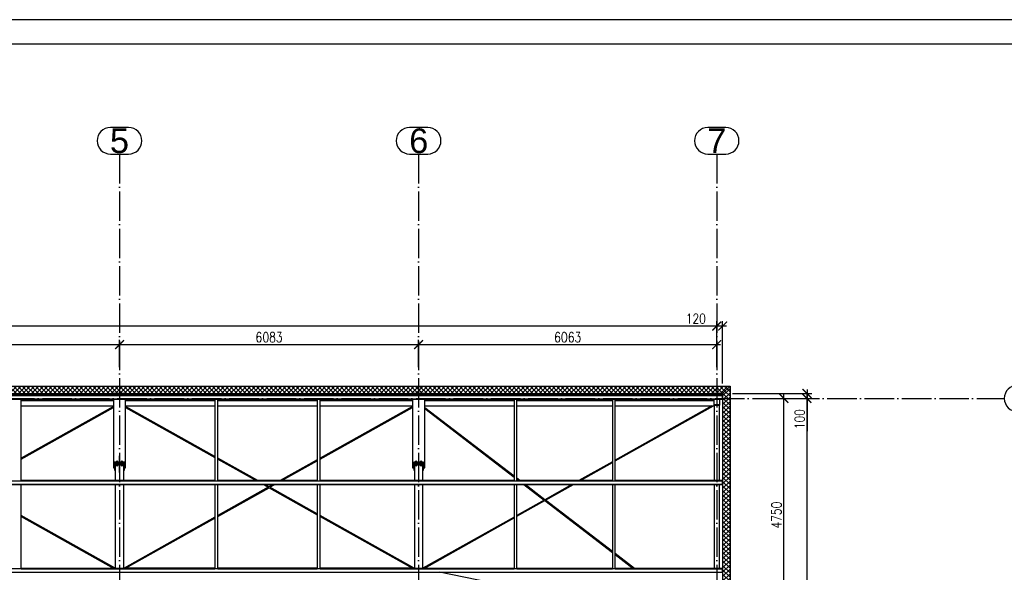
# Paper-space layout '_' of a CAD drawing. Header units: millimetres. Extents: x -84 to 607, y -65 to 286.
# Tile 6 of 7: x 272 to 472, y 174 to 286. Entities that reach past the tile are written whole.
import ezdxf

# ---------------------------------------------------------------- set-up
doc = ezdxf.new("R2010")
doc.units = ezdxf.units.MM
doc.linetypes.add('ACAD_ISO04W100', pattern=[30, 24, -3, 0, -3])
doc.layers.get('0').update_dxf_attribs({"linetype": 'CONTINUOUS'})
doc.layers.get('DEFPOINTS').update_dxf_attribs({"linetype": 'CONTINUOUS'})
doc.layers.add('0-AS', color=7, linetype='CONTINUOUS')
doc.layers.add('FRAME', color=5, linetype='CONTINUOUS')
doc.styles.add('Arial', font='arial.ttf')
doc.styles.add('DIM', font='romans.shx', dxfattribs={"width": 0.8})
doc.dimstyles.new('DIM_100', dxfattribs={"dimtxt": 2, "dimasz": 1.8, "dimexe": 1, "dimexo": 2, "dimgap": 0.5, "dimtad": 1, "dimdec": 0, "dimlfac": 100, "dimzin": 12, "dimdsep": 46, "dimtxsty": 'DIM', "dimblk1": 'ARCHTICK', "dimblk2": 'ARCHTICK', "dimsah": 1, "dimcen": 1, "dimdle": 0.8, "dimclrd": 4, "dimclre": 4, "dimclrt": 3, "dimadec": 1, "dimazin": 0, "dimtfac": 1, "dimtdec": 0, "dimtmove": 0, "dimatfit": 3, "dimldrblk": 'ARCHTICK', "dimfxl": 0, "dimtolj": 1, "dimtzin": 0, "dimarcsym": 0})
pattern_1 = [(45, (737.9006, 5.8946), (-0.4490128, 0.4490128), []), (135, (737.9006, 5.8946), (-0.4490128, -0.4490128), [])]

# ---------------------------------------------------------------- blocks, each defined once
blk = doc.blocks.new('*U82')
at = {"layer": 'FRAME'}
for p, q in [((-519.36, 290.51), (-1169.36, 290.51)), ((-524.36, 285.51), (-1144.36, 285.51))]:
    blk.add_line(p, q, dxfattribs=at)
blk = doc.blocks.new('_ArchTick')
at = {"color": 0, "linetype": 'ByBlock', "const_width": 0.15}
blk.add_lwpolyline([(-0.5, -0.5), (0.5, 0.5)], dxfattribs=at)
blk = doc.blocks.new('*D115')
at = {"color": 4, "lineweight": -2}
for p, q in [((230.52, 220.35), (292.95, 220.35)), ((231.32, 213.9), (231.32, 221.35)), ((292.15, 215.74), (292.15, 221.35))]:
    blk.add_line(p, q, dxfattribs=at)
at = {"layer": 'DEFPOINTS', "color": 0}
for p in [(292.15, 220.35), (292.15, 213.74), (231.32, 211.9)]:
    blk.add_point(p, dxfattribs=at)
at = {"color": 4, "lineweight": -2, "xscale": 1.8, "yscale": 1.8, "zscale": 1.8, "rotation": 180}
blk.add_blockref('_ArchTick', (231.32, 220.35), dxfattribs=at)
at = {"color": 4, "lineweight": -2, "xscale": 1.8, "yscale": 1.8, "zscale": 1.8}
blk.add_blockref('_ArchTick', (292.15, 220.35), dxfattribs=at)
at = {"color": 3, "insert": (261.74, 221.85), "char_height": 2, "attachment_point": 5, "style": 'DIM'}
blk.add_mtext('\\A1;6083', dxfattribs=at)
blk = doc.blocks.new('*D116')
at = {"color": 4, "lineweight": -2}
for p, q in [((291.35, 220.35), (353.78, 220.35)), ((292.15, 215.74), (292.15, 221.35)), ((352.98, 215.74), (352.98, 221.35))]:
    blk.add_line(p, q, dxfattribs=at)
at = {"layer": 'DEFPOINTS', "color": 0}
for p in [(352.98, 220.35), (292.15, 213.74), (352.98, 213.74)]:
    blk.add_point(p, dxfattribs=at)
at = {"color": 4, "lineweight": -2, "xscale": 1.8, "yscale": 1.8, "zscale": 1.8, "rotation": 180}
blk.add_blockref('_ArchTick', (292.15, 220.35), dxfattribs=at)
at = {"color": 4, "lineweight": -2, "xscale": 1.8, "yscale": 1.8, "zscale": 1.8}
blk.add_blockref('_ArchTick', (352.98, 220.35), dxfattribs=at)
at = {"color": 3, "insert": (322.57, 221.85), "char_height": 2, "attachment_point": 5, "style": 'DIM'}
blk.add_mtext('\\A1;6083', dxfattribs=at)
blk = doc.blocks.new('*D117')
at = {"color": 4, "lineweight": -2}
for p, q in [((352.18, 220.35), (414.41, 220.35)), ((352.98, 215.74), (352.98, 221.35)), ((413.61, 215.74), (413.61, 221.35))]:
    blk.add_line(p, q, dxfattribs=at)
at = {"layer": 'DEFPOINTS', "color": 0}
for p in [(413.61, 220.35), (352.98, 213.74), (413.61, 213.74)]:
    blk.add_point(p, dxfattribs=at)
at = {"color": 4, "lineweight": -2, "xscale": 1.8, "yscale": 1.8, "zscale": 1.8, "rotation": 180}
blk.add_blockref('_ArchTick', (352.98, 220.35), dxfattribs=at)
at = {"color": 4, "lineweight": -2, "xscale": 1.8, "yscale": 1.8, "zscale": 1.8}
blk.add_blockref('_ArchTick', (413.61, 220.35), dxfattribs=at)
at = {"color": 3, "insert": (383.3, 221.85), "char_height": 2, "attachment_point": 5, "style": 'DIM'}
blk.add_mtext('\\A1;6063', dxfattribs=at)
blk = doc.blocks.new('*D118')
at = {"color": 4, "lineweight": -2}
for p, q in [((413.61, 215.74), (413.61, 225.13)), ((414.81, 212.4), (414.81, 225.13)), ((413.61, 224.13), (406.93, 224.13)), ((415.61, 224.13), (413.61, 224.13))]:
    blk.add_line(p, q, dxfattribs=at)
at = {"layer": 'DEFPOINTS', "color": 0}
for p in [(413.61, 224.13), (413.61, 213.74), (414.81, 210.4, -7223.59)]:
    blk.add_point(p, dxfattribs=at)
at = {"color": 4, "lineweight": -2, "xscale": 1.8, "yscale": 1.8, "zscale": 1.8, "rotation": 180}
blk.add_blockref('_ArchTick', (413.61, 224.13), dxfattribs=at)
at = {"color": 4, "lineweight": -2, "xscale": 1.8, "yscale": 1.8, "zscale": 1.8}
blk.add_blockref('_ArchTick', (414.81, 224.13), dxfattribs=at)
at = {"color": 3, "insert": (409.37, 225.63), "char_height": 2, "attachment_point": 5, "style": 'DIM'}
blk.add_mtext('\\A1;120', dxfattribs=at)
blk = doc.blocks.new('*D119')
at = {"color": 4, "lineweight": -2}
for p, q in [((49.03, 215.79), (49.03, 225.13)), ((413.61, 215.74), (413.61, 225.13)), ((414.41, 224.13), (48.23, 224.13))]:
    blk.add_line(p, q, dxfattribs=at)
at = {"layer": 'DEFPOINTS', "color": 0}
for p in [(49.03, 224.13), (49.03, 213.79), (413.61, 213.74)]:
    blk.add_point(p, dxfattribs=at)
at = {"color": 4, "lineweight": -2, "xscale": 1.8, "yscale": 1.8, "zscale": 1.8, "rotation": 180}
blk.add_blockref('_ArchTick', (49.03, 224.13), dxfattribs=at)
at = {"color": 4, "lineweight": -2, "xscale": 1.8, "yscale": 1.8, "zscale": 1.8}
blk.add_blockref('_ArchTick', (413.61, 224.13), dxfattribs=at)
at = {"color": 3, "insert": (231.32, 225.63), "char_height": 2, "attachment_point": 5, "style": 'DIM'}
blk.add_mtext('\\A1;36458', dxfattribs=at)
blk = doc.blocks.new('*D123')
at = {"color": 4, "lineweight": -2}
for p, q in [((423.01, 209.4), (428.26, 209.4)), ((427.26, 161.1), (427.26, 210.2)), ((423.01, 161.9), (428.26, 161.9))]:
    blk.add_line(p, q, dxfattribs=at)
at = {"layer": 'DEFPOINTS', "color": 0}
for p in [(421.01, 209.4), (427.26, 209.4), (421.01, 161.9)]:
    blk.add_point(p, dxfattribs=at)
at = {"color": 4, "lineweight": -2, "xscale": 1.8, "yscale": 1.8, "zscale": 1.8}
for p, rotation in [((427.26, 209.4), 90), ((427.26, 161.9), 270)]:
    blk.add_blockref('_ArchTick', p, dxfattribs=dict(at, rotation=rotation))
at = {"color": 3, "insert": (425.76, 185.65), "char_height": 2, "attachment_point": 5, "rotation": 90, "style": 'DIM'}
blk.add_mtext('\\A1;4750', dxfattribs=at)
blk = doc.blocks.new('*D125')
at = {"color": 4, "lineweight": -2}
for p, q in [((423.01, 209.4), (432.97, 209.4)), ((431.97, 63.6), (431.97, 210.2)), ((421.05, 64.4), (432.97, 64.4))]:
    blk.add_line(p, q, dxfattribs=at)
at = {"layer": 'DEFPOINTS', "color": 0}
for p in [(421.01, 209.4), (431.97, 209.4), (419.05, 64.4)]:
    blk.add_point(p, dxfattribs=at)
at = {"color": 4, "lineweight": -2, "xscale": 1.8, "yscale": 1.8, "zscale": 1.8}
for p, rotation in [((431.97, 209.4), 90), ((431.97, 64.4), 270)]:
    blk.add_blockref('_ArchTick', p, dxfattribs=dict(at, rotation=rotation))
at = {"color": 3, "insert": (430.47, 136.9), "char_height": 2, "attachment_point": 5, "rotation": 90, "style": 'DIM'}
blk.add_mtext('\\A1;14500', dxfattribs=at)
blk = doc.blocks.new('*D126')
at = {"color": 4, "lineweight": -2}
for p, q in [((416.81, 210.4), (432.97, 210.4)), ((431.97, 211.2), (431.97, 209.4)), ((423.01, 209.4), (432.97, 209.4)), ((431.97, 209.4), (431.97, 202.71))]:
    blk.add_line(p, q, dxfattribs=at)
at = {"layer": 'DEFPOINTS', "color": 0}
for p in [(414.81, 210.4, -7223.59), (421.01, 209.4), (431.97, 209.4)]:
    blk.add_point(p, dxfattribs=at)
at = {"color": 4, "lineweight": -2, "xscale": 1.8, "yscale": 1.8, "zscale": 1.8}
for p, rotation in [((431.97, 210.4), 90), ((431.97, 209.4), 270)]:
    blk.add_blockref('_ArchTick', p, dxfattribs=dict(at, rotation=rotation))
at = {"color": 3, "insert": (430.47, 205.16), "char_height": 2, "attachment_point": 5, "rotation": 90, "style": 'DIM'}
blk.add_mtext('\\A1;100', dxfattribs=at)

psp = doc.layouts.new('_')

# ---------------------------------------------------------------- hatches: boundary and pattern name
h = psp.add_hatch()
h.set_pattern_fill('ANSI37', color=4, scale=0.2)
h.set_pattern_definition(pattern_1)
h.paths.add_polyline_path([(416.313, 211.9), (46.333, 211.9), (47.833, 210.4), (414.813, 210.4)])
h = psp.add_hatch()
h.set_pattern_fill('ANSI37', color=4, scale=0.2)
h.set_pattern_definition(pattern_1)
h.paths.add_polyline_path([(416.313, 211.899), (414.813, 210.4), (414.813, 63.4), (416.313, 61.9)])

# ---------------------------------------------------------------- linework, layer by layer
at = {"color": 4}
for p, q in [((46.333, 211.9), (416.313, 211.9, -5)), ((47.833, 210.4), (414.813, 210.4, -5)), ((414.813, 210.4, -5), (416.313, 211.9, -5)), ((414.813, 210.4, -5), (414.813, 63.4, -5)), ((416.313, 211.9, -5), (416.313, 61.9, -5))]:
    psp.add_line(p, q, dxfattribs=at)
at = {"layer": '0-AS', "color": 2, "linetype": 'Continuous', "ltscale": 0.25}
for p, q in [((294.01, 264.537), (290.295, 264.537)), ((354.834, 264.537), (351.132, 264.537)), ((415.431, 264.537), (411.795, 264.537)), ((290.295, 259.137), (294.01, 259.137)), ((351.132, 259.137), (354.834, 259.137)), ((411.795, 259.137), (415.431, 259.137))]:
    psp.add_line(p, q, dxfattribs=at)
at = {"layer": '0-AS', "color": 1, "linetype": 'ACAD_ISO04W100', "ltscale": 0.25}
for p, q in [((292.153, 259.137), (292.153, 11.226)), ((352.983, 259.137), (352.983, 11.226)), ((413.613, 259.137), (413.613, 11.226)), ((2.884, 209.4), (472.097, 209.4))]:
    psp.add_line(p, q, dxfattribs=at)
at = {"layer": '0-AS', "color": 30, "linetype": 'Continuous', "ltscale": 0.25}
for p, q in [((293.403, 210.4), (290.903, 210.4)), ((290.903, 210.4), (290.903, 210.28)), ((290.903, 210.28), (293.403, 210.28)), ((290.903, 210.28), (290.903, 210.065)), ((293.403, 210.28), (293.403, 210.4)), ((293.403, 210.065), (293.403, 210.28)), ((354.233, 210.4), (351.733, 210.4)), ((351.733, 210.4), (351.733, 210.28)), ((351.733, 210.28), (354.233, 210.28)), ((351.733, 210.28), (351.733, 210.065)), ((354.233, 210.28), (354.233, 210.4)), ((354.233, 210.065), (354.233, 210.28)), ((414.213, 210.338), (413.013, 210.338)), ((413.013, 210.338), (413.013, 210.065)), ((414.213, 210.065), (414.213, 210.338)), ((290.903, 209.262), (290.903, 196.186)), ((293.403, 196.186), (293.403, 209.262)), ((351.733, 209.262), (351.733, 196.186)), ((354.233, 196.186), (354.233, 209.262)), ((413.013, 209.262), (413.013, 208.116)), ((414.213, 208.116), (414.213, 209.262)), ((414.213, 208.116), (413.013, 208.116)), ((413.013, 208.116), (413.013, 208.09)), ((413.013, 208.09), (414.213, 208.09)), ((414.213, 208.09), (414.213, 208.116)), ((293.153, 196.393), (291.153, 196.393)), ((291.153, 196.393), (291.153, 196.2)), ((292.203, 197.713), (292.103, 197.713)), ((292.103, 197.713), (292.103, 196.876)), ((292.103, 196.876), (292.203, 196.876)), ((292.103, 196.876), (292.103, 196.393)), ((292.203, 196.393), (292.103, 196.393)), ((292.203, 196.876), (292.203, 197.713)), ((292.203, 196.393), (292.203, 196.876)), ((293.153, 196.2), (293.153, 196.393)), ((353.983, 196.393), (351.983, 196.393)), ((351.983, 196.393), (351.983, 196.2)), ((353.033, 197.713), (352.933, 197.713)), ((352.933, 197.713), (352.933, 196.876)), ((352.933, 196.876), (353.033, 196.876)), ((352.933, 196.876), (352.933, 196.393)), ((353.033, 196.393), (352.933, 196.393)), ((353.033, 196.876), (353.033, 197.713)), ((353.033, 196.393), (353.033, 196.876)), ((353.983, 196.2), (353.983, 196.393)), ((291.153, 196.186), (290.903, 196.186)), ((290.903, 196.186), (290.903, 196.155)), ((290.903, 196.155), (291.153, 196.155)), ((290.903, 196.155), (290.903, 195.313)), ((291.153, 195.313), (290.903, 195.313)), ((290.903, 195.313), (290.903, 195.256)), ((290.903, 195.256), (291.153, 195.256)), ((293.153, 196.2), (291.153, 196.2)), ((291.153, 196.2), (291.153, 196.007)), ((293.153, 196.2), (291.153, 196.2)), ((293.153, 196.007), (291.153, 196.007)), ((291.153, 196.007), (291.153, 194.816)), ((291.153, 194.816), (291.303, 194.816)), ((292.203, 196.007), (292.103, 196.007)), ((292.103, 196.007), (292.103, 195.524)), ((292.203, 195.524), (292.103, 195.524)), ((292.103, 195.524), (292.103, 194.429)), ((292.103, 194.429), (292.203, 194.429)), ((292.103, 194.429), (292.103, 194.351)), ((292.103, 194.351), (292.203, 194.351)), ((292.203, 195.524), (292.203, 196.007)), ((292.203, 194.429), (292.203, 195.524)), ((292.203, 194.351), (292.203, 194.429)), ((293.003, 194.816), (293.153, 194.816)), ((293.153, 196.007), (293.153, 196.2)), ((293.403, 196.186), (293.153, 196.186)), ((293.153, 196.155), (293.403, 196.155)), ((293.153, 194.816), (293.153, 196.007)), ((293.403, 195.313), (293.153, 195.313)), ((293.153, 195.256), (293.403, 195.256)), ((293.403, 196.155), (293.403, 196.186)), ((293.403, 195.313), (293.403, 196.155)), ((293.403, 195.256), (293.403, 195.313)), ((351.983, 196.186), (351.733, 196.186)), ((351.733, 196.186), (351.733, 196.155)), ((351.733, 196.155), (351.983, 196.155)), ((351.733, 196.155), (351.733, 195.313)), ((351.983, 195.313), (351.733, 195.313)), ((351.733, 195.313), (351.733, 195.256)), ((351.733, 195.256), (351.983, 195.256)), ((353.983, 196.2), (351.983, 196.2)), ((351.983, 196.2), (351.983, 196.007)), ((353.983, 196.2), (351.983, 196.2)), ((353.983, 196.007), (351.983, 196.007)), ((351.983, 196.007), (351.983, 194.816)), ((351.983, 194.816), (352.133, 194.816)), ((353.033, 196.007), (352.933, 196.007)), ((352.933, 196.007), (352.933, 195.524)), ((353.033, 195.524), (352.933, 195.524)), ((352.933, 195.524), (352.933, 194.429)), ((352.933, 194.429), (353.033, 194.429)), ((352.933, 194.429), (352.933, 194.351)), ((352.933, 194.351), (353.033, 194.351)), ((353.033, 195.524), (353.033, 196.007)), ((353.033, 194.429), (353.033, 195.524)), ((353.033, 194.351), (353.033, 194.429)), ((353.833, 194.816), (353.983, 194.816)), ((353.983, 196.007), (353.983, 196.2)), ((354.233, 196.186), (353.983, 196.186)), ((353.983, 196.155), (354.233, 196.155)), ((353.983, 194.816), (353.983, 196.007)), ((354.233, 195.313), (353.983, 195.313)), ((353.983, 195.256), (354.233, 195.256)), ((354.233, 196.155), (354.233, 196.186)), ((354.233, 195.313), (354.233, 196.155)), ((354.233, 195.256), (354.233, 195.313))]:
    psp.add_line(p, q, dxfattribs=at)
at = {"layer": '0-AS', "color": 145, "linetype": 'Continuous', "ltscale": 0.25}
for p, q in [((414.213, 210.4), (413.013, 210.4)), ((413.013, 210.4), (413.013, 210.338)), ((414.813, 210.4), (414.213, 210.4)), ((414.213, 210.34), (414.213, 210.4)), ((414.213, 210.34), (414.753, 210.34)), ((414.213, 210.338), (414.213, 210.34)), ((414.753, 210.34), (414.753, 209.971)), ((414.813, 209.971), (414.813, 210.4)), ((414.813, 209.971), (47.833, 209.971)), ((47.833, 209.314), (414.813, 209.314)), ((47.833, 209.262), (414.813, 209.262)), ((414.753, 210.065), (47.893, 210.065)), ((47.893, 210.046), (414.753, 210.046)), ((47.893, 209.999), (414.753, 209.999)), ((272.153, 192.584), (272.153, 209.262)), ((290.903, 208.9), (272.153, 208.9)), ((278.088, 209.262), (278.088, 208.9)), ((278.118, 208.9), (278.118, 209.262)), ((279.058, 209.262), (279.058, 208.9)), ((279.088, 208.9), (279.088, 209.262)), ((311.553, 208.9), (293.403, 208.9)), ((311.553, 209.262), (311.553, 192.584)), ((312.153, 192.584), (312.153, 209.262)), ((332.383, 208.9), (312.153, 208.9)), ((332.383, 209.262), (332.383, 192.584)), ((332.983, 192.584), (332.983, 209.262)), ((351.733, 208.9), (332.983, 208.9)), ((372.383, 208.9), (354.233, 208.9)), ((366.148, 209.262), (366.148, 208.9)), ((366.178, 208.9), (366.178, 209.262)), ((367.118, 209.262), (367.118, 208.9)), ((367.148, 208.9), (367.148, 209.262)), ((372.383, 209.262), (372.383, 192.584)), ((372.983, 192.584), (372.983, 209.262)), ((392.383, 208.9), (372.983, 208.9)), ((392.383, 209.262), (392.383, 192.584)), ((392.983, 192.584), (392.983, 209.262)), ((413.013, 208.9), (392.983, 208.9)), ((399.648, 209.262), (399.648, 208.9)), ((399.678, 208.9), (399.678, 209.262)), ((400.618, 209.262), (400.618, 208.9)), ((400.648, 208.9), (400.648, 209.262)), ((414.813, 209.314), (414.813, 209.971)), ((414.813, 209.262), (414.813, 209.314)), ((272.153, 207.9), (290.903, 207.9)), ((290.903, 207.758), (272.153, 197.242)), ((272.153, 197.063), (290.903, 207.579)), ((293.403, 207.9), (311.553, 207.9)), ((311.553, 197.579), (293.403, 207.758)), ((293.403, 207.579), (311.553, 197.4)), ((312.153, 207.9), (332.383, 207.9)), ((332.983, 207.9), (351.733, 207.9)), ((351.733, 207.758), (332.983, 197.242)), ((332.983, 197.063), (351.733, 207.579)), ((354.233, 207.9), (372.383, 207.9)), ((372.383, 193.599), (354.233, 207.51)), ((354.233, 207.313), (372.383, 193.402)), ((372.983, 207.9), (392.383, 207.9)), ((392.983, 207.9), (413.063, 207.9)), ((392.983, 196.672), (412.938, 207.9)), ((412.62, 207.9), (392.983, 196.851)), ((413.013, 208.09), (413.013, 208)), ((413.013, 208), (413.063, 208)), ((413.063, 208), (414.163, 208)), ((413.063, 208), (413.063, 192.679)), ((414.163, 208), (414.213, 208)), ((414.163, 192.679), (414.163, 208)), ((414.213, 208), (414.213, 208.09)), ((320.29, 192.679), (312.153, 197.242)), ((312.153, 197.063), (319.971, 192.679)), ((332.383, 196.906), (324.846, 192.679)), ((325.164, 192.679), (332.383, 196.727)), ((392.383, 196.513), (385.568, 192.679)), ((385.886, 192.679), (392.383, 196.334)), ((291.501, 195.8), (291.303, 195.8)), ((291.303, 195.8), (291.303, 192.679)), ((292.103, 195.8), (291.805, 195.8)), ((292.501, 195.8), (292.203, 195.8)), ((293.003, 195.8), (292.805, 195.8)), ((293.003, 192.679), (293.003, 195.8)), ((352.331, 195.8), (352.133, 195.8)), ((352.133, 195.8), (352.133, 192.679)), ((352.933, 195.8), (352.635, 195.8)), ((353.331, 195.8), (353.033, 195.8)), ((353.833, 195.8), (353.635, 195.8)), ((353.833, 192.679), (353.833, 195.8)), ((414.813, 192.584), (47.833, 192.584)), ((311.553, 192.679), (272.153, 192.679)), ((272.153, 192.659), (311.553, 192.659)), ((272.153, 192.613), (311.553, 192.613)), ((332.383, 192.679), (312.153, 192.679)), ((312.153, 192.659), (332.383, 192.659)), ((312.153, 192.613), (332.383, 192.613)), ((372.383, 192.679), (332.983, 192.679)), ((332.983, 192.659), (372.383, 192.659)), ((332.983, 192.613), (372.383, 192.613)), ((373.584, 192.679), (372.983, 193.139)), ((372.983, 192.942), (373.327, 192.679)), ((392.383, 192.679), (372.983, 192.679)), ((372.983, 192.659), (392.383, 192.659)), ((372.983, 192.613), (392.383, 192.613)), ((414.813, 192.679), (392.983, 192.679)), ((392.983, 192.659), (414.813, 192.659)), ((392.983, 192.613), (414.813, 192.613)), ((414.813, 192.659), (414.813, 192.679)), ((414.813, 192.613), (414.813, 192.659)), ((414.813, 192.584), (414.813, 192.613)), ((414.813, 191.927), (414.813, 192.584)), ((47.833, 191.927), (414.813, 191.927)), ((47.833, 191.876), (414.813, 191.876)), ((272.153, 174.715), (272.153, 191.876)), ((291.303, 191.876), (291.303, 174.809)), ((293.003, 174.809), (293.003, 191.876)), ((311.553, 191.876), (311.553, 174.715)), ((312.153, 174.715), (312.153, 191.876)), ((322.409, 191.312), (312.153, 185.56)), ((312.153, 185.381), (322.568, 191.222)), ((321.403, 191.876), (322.409, 191.312)), ((322.568, 191.401), (321.722, 191.876)), ((323.414, 191.876), (322.568, 191.401)), ((322.568, 191.222), (332.383, 185.718)), ((322.727, 191.312), (323.733, 191.876)), ((332.383, 185.896), (322.727, 191.312)), ((332.383, 191.876), (332.383, 174.715)), ((332.983, 174.715), (332.983, 191.876)), ((352.133, 191.876), (352.133, 174.809)), ((353.833, 174.809), (353.833, 191.876)), ((372.383, 191.876), (372.383, 174.715)), ((372.983, 174.715), (372.983, 191.876)), ((374.374, 191.876), (378.509, 188.706)), ((378.657, 188.79), (374.632, 191.876)), ((384.141, 191.876), (378.657, 188.79)), ((378.792, 188.687), (384.459, 191.876)), ((392.383, 191.876), (392.383, 174.715)), ((392.983, 174.715), (392.983, 191.876)), ((413.063, 191.876), (413.063, 174.809)), ((414.163, 174.809), (414.163, 191.876)), ((414.813, 191.876), (414.813, 191.927)), ((378.509, 188.706), (372.983, 185.597)), ((372.983, 185.418), (378.644, 188.603)), ((378.644, 188.603), (392.383, 178.073)), ((392.383, 178.27), (378.792, 188.687)), ((291.303, 174.82), (272.153, 185.56)), ((272.153, 185.381), (291.004, 174.809)), ((311.553, 185.223), (293.085, 174.866)), ((293.404, 174.866), (311.553, 185.045)), ((352.05, 174.866), (332.983, 185.56)), ((332.983, 185.381), (351.732, 174.866)), ((372.383, 185.259), (353.833, 174.822)), ((354.128, 174.809), (372.383, 185.081)), ((396.899, 174.809), (392.983, 177.81)), ((392.983, 177.613), (396.642, 174.809)), ((414.813, 174.715), (47.833, 174.715)), ((311.553, 174.809), (272.153, 174.809)), ((272.153, 174.79), (311.553, 174.79)), ((272.153, 174.743), (311.553, 174.743)), ((311.553, 174.866), (293.003, 174.866)), ((332.383, 174.866), (312.153, 174.866)), ((332.383, 174.809), (312.153, 174.809)), ((312.153, 174.79), (332.383, 174.79)), ((312.153, 174.743), (332.383, 174.743)), ((352.133, 174.866), (332.983, 174.866)), ((372.383, 174.809), (332.983, 174.809)), ((332.983, 174.79), (372.383, 174.79)), ((332.983, 174.743), (372.383, 174.743)), ((392.383, 174.809), (372.983, 174.809)), ((372.983, 174.79), (392.383, 174.79)), ((372.983, 174.743), (392.383, 174.743)), ((414.813, 174.809), (392.983, 174.809)), ((392.983, 174.79), (414.813, 174.79)), ((392.983, 174.743), (414.813, 174.743)), ((414.813, 174.79), (414.813, 174.809)), ((414.813, 174.743), (414.813, 174.79)), ((414.813, 174.715), (414.813, 174.743)), ((414.813, 174.058), (414.813, 174.715)), ((47.833, 174.058), (414.813, 174.058)), ((372.383, 170.924), (357.257, 174.006)), ((414.813, 174.006), (414.813, 174.058))]:
    psp.add_line(p, q, dxfattribs=at)
at = {"layer": '0-AS', "color": 9, "linetype": 'Continuous', "ltscale": 0.25}
for p, q in [((291.653, 196.528), (291.501, 196.506)), ((291.501, 196.506), (291.501, 196.393)), ((291.553, 196.589), (291.553, 196.513)), ((291.805, 196.506), (291.653, 196.528)), ((291.653, 196.393), (291.653, 196.528)), ((291.753, 196.513), (291.753, 196.589)), ((291.805, 196.393), (291.805, 196.506)), ((292.653, 196.528), (292.501, 196.506)), ((292.501, 196.506), (292.501, 196.393)), ((292.553, 196.589), (292.553, 196.513)), ((292.805, 196.506), (292.653, 196.528)), ((292.653, 196.393), (292.653, 196.528)), ((292.753, 196.513), (292.753, 196.589)), ((292.805, 196.393), (292.805, 196.506)), ((352.483, 196.528), (352.331, 196.506)), ((352.331, 196.506), (352.331, 196.393)), ((352.383, 196.589), (352.383, 196.513)), ((352.635, 196.506), (352.483, 196.528)), ((352.483, 196.393), (352.483, 196.528)), ((352.583, 196.513), (352.583, 196.589)), ((352.635, 196.393), (352.635, 196.506)), ((353.483, 196.528), (353.331, 196.506)), ((353.331, 196.506), (353.331, 196.393)), ((353.383, 196.589), (353.383, 196.513)), ((353.635, 196.506), (353.483, 196.528)), ((353.483, 196.393), (353.483, 196.528)), ((353.583, 196.513), (353.583, 196.589)), ((353.635, 196.393), (353.635, 196.506)), ((291.468, 195.903), (291.468, 195.865)), ((291.653, 195.91), (291.501, 195.887)), ((291.501, 195.887), (291.501, 195.762)), ((291.501, 195.762), (291.653, 195.785)), ((291.501, 195.762), (291.501, 195.717)), ((291.501, 195.717), (291.653, 195.694)), ((291.805, 195.887), (291.653, 195.91)), ((291.653, 195.785), (291.653, 195.91)), ((291.653, 195.785), (291.805, 195.762)), ((291.653, 195.694), (291.805, 195.717)), ((291.805, 195.762), (291.805, 195.887)), ((291.805, 195.717), (291.805, 195.762)), ((291.838, 195.865), (291.838, 195.903)), ((292.468, 195.903), (292.468, 195.865)), ((292.653, 195.91), (292.501, 195.887)), ((292.501, 195.887), (292.501, 195.762)), ((292.501, 195.762), (292.653, 195.785)), ((292.501, 195.762), (292.501, 195.717)), ((292.501, 195.717), (292.653, 195.694)), ((292.805, 195.887), (292.653, 195.91)), ((292.653, 195.785), (292.653, 195.91)), ((292.653, 195.785), (292.805, 195.762)), ((292.653, 195.694), (292.805, 195.717)), ((292.805, 195.762), (292.805, 195.887)), ((292.805, 195.717), (292.805, 195.762)), ((292.838, 195.865), (292.838, 195.903)), ((352.298, 195.903), (352.298, 195.865)), ((352.483, 195.91), (352.331, 195.887)), ((352.331, 195.887), (352.331, 195.762)), ((352.331, 195.762), (352.483, 195.785)), ((352.331, 195.762), (352.331, 195.717)), ((352.331, 195.717), (352.483, 195.694)), ((352.635, 195.887), (352.483, 195.91)), ((352.483, 195.785), (352.483, 195.91)), ((352.483, 195.785), (352.635, 195.762)), ((352.483, 195.694), (352.635, 195.717)), ((352.635, 195.762), (352.635, 195.887)), ((352.635, 195.717), (352.635, 195.762)), ((352.668, 195.865), (352.668, 195.903)), ((353.298, 195.903), (353.298, 195.865)), ((353.483, 195.91), (353.331, 195.887)), ((353.331, 195.887), (353.331, 195.762)), ((353.331, 195.762), (353.483, 195.785)), ((353.331, 195.762), (353.331, 195.717)), ((353.331, 195.717), (353.483, 195.694)), ((353.635, 195.887), (353.483, 195.91)), ((353.483, 195.785), (353.483, 195.91)), ((353.483, 195.785), (353.635, 195.762)), ((353.483, 195.694), (353.635, 195.717)), ((353.635, 195.762), (353.635, 195.887)), ((353.635, 195.717), (353.635, 195.762)), ((353.668, 195.865), (353.668, 195.903))]:
    psp.add_line(p, q, dxfattribs=at)
at = {"layer": '0-AS', "color": 2, "linetype": 'Continuous', "ltscale": 0.25}
for centre, start, end in [((290.295, 261.837), 90, 270), ((294.01, 261.837), 270, 90), ((351.132, 261.837), 90, 270), ((354.834, 261.837), 270, 90), ((411.795, 261.837), 90, 270), ((415.431, 261.837), 270, 90), ((474.797, 209.4), 90, 270)]:
    psp.add_arc(centre, 2.7, start, end, dxfattribs=at)
at = {"layer": '0-AS', "color": 9, "linetype": 'Continuous', "ltscale": 0.25, "extrusion": (-5.74182e-13, -0.965926, 0.258819)}
psp.add_arc((291.653, 50.881, -189.891), 0.1, 0, 180, dxfattribs=at)
at = {"layer": '0-AS', "color": 9, "linetype": 'Continuous', "ltscale": 0.25, "extrusion": (-1.9924e-13, -0.965926, 0.258819)}
for centre in [(292.653, 50.881, -189.891), (352.483, 50.881, -189.891)]:
    psp.add_arc(centre, 0.1, 0, 180, dxfattribs=at)
at = {"layer": '0-AS', "color": 9, "linetype": 'Continuous', "ltscale": 0.25, "extrusion": (-3.74941e-13, -0.965926, 0.258819)}
psp.add_arc((353.483, 50.881, -189.891), 0.1, 0, 180, dxfattribs=at)
at = {"layer": '0-AS', "color": 9, "linetype": 'Continuous', "ltscale": 0.25, "extrusion": (2.97644e-13, -0.965926, 0.258819)}
for centre, start, end in [((291.653, 50.694, -189.191), 325.20975, 214.79024), ((292.653, 50.694, -189.191), 325.20975, 214.79024), ((352.483, 50.694, -189.191), 325.20978, 214.7902)]:
    psp.add_arc(centre, 0.185, start, end, dxfattribs=at)
at = {"layer": '0-AS', "color": 9, "linetype": 'Continuous', "ltscale": 0.25, "extrusion": (0, -0.965926, 0.258819)}
for centre in [(291.653, 50.704, -189.228), (292.653, 50.704, -189.228)]:
    psp.add_arc(centre, 0.185, 0, 180, dxfattribs=at)
at = {"layer": '0-AS', "color": 9, "linetype": 'Continuous', "ltscale": 0.25, "extrusion": (-1.07697e-13, -0.965926, 0.258819)}
psp.add_arc((352.483, 50.704, -189.228), 0.185, 0, 180, dxfattribs=at)
at = {"layer": '0-AS', "color": 9, "linetype": 'Continuous', "ltscale": 0.25, "extrusion": (2.02671e-13, -0.965926, 0.258819)}
psp.add_arc((353.483, 50.694, -189.191), 0.185, 325.20978, 214.79036, dxfattribs=at)
at = {"layer": '0-AS', "color": 9, "linetype": 'Continuous', "ltscale": 0.25, "extrusion": (1.07697e-13, -0.965926, 0.258819)}
psp.add_arc((353.483, 50.704, -189.228), 0.185, 0, 180, dxfattribs=at)

# ---------------------------------------------------------------- block references
psp.add_blockref('*U82', (1125.942, -4.037))

# ---------------------------------------------------------------- texts
at = {"layer": '0-AS', "color": 2, "style": 'Arial'}
for s, p in [('5', (290.205, 259.337)), ('6', (351.07, 259.337)), ('7', (411.664, 259.337))]:
    psp.add_text(s, height=5, dxfattribs=at).set_placement(p)

# ---------------------------------------------------------------- dimensions: what is measured, and where the dimension line sits
for base, p1, p2, picture, middle in [((49.033, 224.126), (413.613, 213.739), (49.033, 213.788), '*D119', (231.323, 225.626)), ((292.153, 220.348), (231.323, 211.9), (292.153, 213.739), '*D115', (261.738, 221.848)), ((352.983, 220.348), (292.153, 213.739), (352.983, 213.739), '*D116', (322.568, 221.848)), ((413.613, 220.348), (352.983, 213.739), (413.613, 213.739), '*D117', (383.298, 221.848))]:
    dim = psp.add_linear_dim(base=base, p1=p1, p2=p2, dimstyle='DIM_100', override={"dimtmove": 1})
    dim.commit()
    dim.dimension.update_dxf_attribs({"geometry": picture, "text_midpoint": middle})
dim = psp.add_linear_dim(base=(413.613, 224.126), p1=(414.813, 210.4, -7223.591), p2=(413.613, 213.739), dimstyle='DIM_100')
dim.commit()
dim.dimension.update_dxf_attribs({"geometry": '*D118', "text_midpoint": (409.37, 225.626)})
dim = psp.add_linear_dim(base=(431.971, 209.4), p1=(414.813, 210.4, -7223.591), p2=(421.006, 209.4), angle=90, dimstyle='DIM_100')
dim.commit()
dim.dimension.update_dxf_attribs({"geometry": '*D126', "text_midpoint": (430.471, 205.157)})
for base, p1, picture, middle in [((431.971, 209.4), (419.051, 64.4), '*D125', (430.471, 136.9)), ((427.258, 209.4), (421.006, 161.9), '*D123', (425.758, 185.65))]:
    dim = psp.add_linear_dim(base=base, p1=p1, p2=(421.006, 209.4), angle=90, dimstyle='DIM_100', override={"dimtmove": 1})
    dim.commit()
    dim.dimension.update_dxf_attribs({"geometry": picture, "text_midpoint": middle})

doc.saveas('drawing.dxf')
